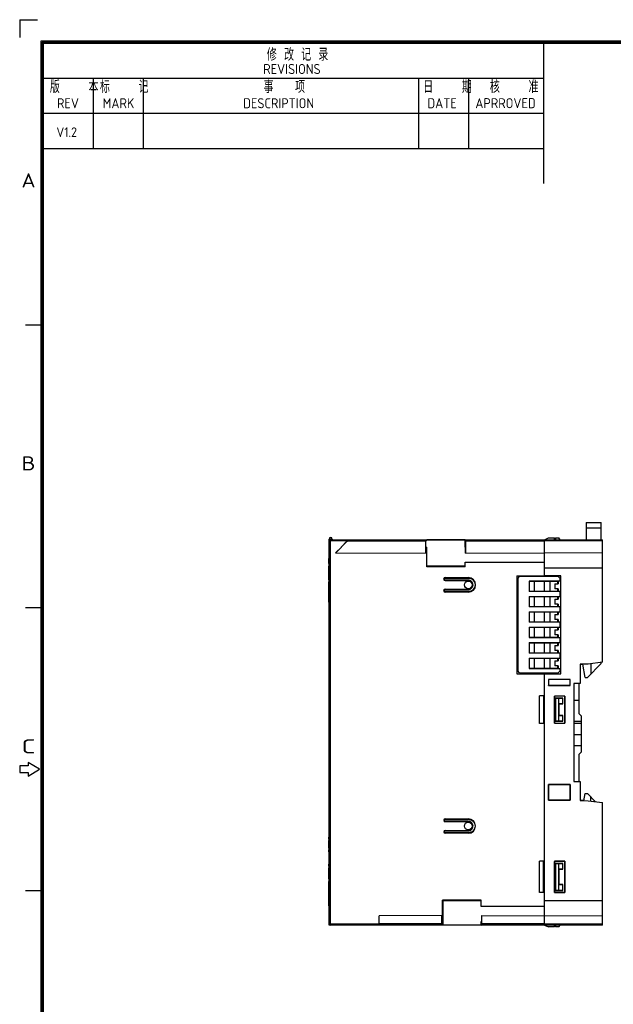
# Model space of a CAD drawing. Extents: x 0 to 555, y 0 to 389.
# Tile 6 of 17: x 0 to 154, y 134 to 389. Entities that reach past the tile are written whole.
import ezdxf
from ezdxf.enums import TextEntityAlignment as Align

# ---------------------------------------------------------------- set-up
doc = ezdxf.new("R2010")
doc.units = 0
doc.header["$LTSCALE"] = 23.1
doc.header["$MEASUREMENT"] = 0
doc.layers.get('0').update_dxf_attribs({"linetype": 'CONTINUOUS'})
for name, color, linetype in [('02___PRT_ALL_AXES', 7, 'CONTINUOUS'), ('1_12_2', 7, 'CONTINUOUS'), ('1_13_1_1_1', 7, 'CONTINUOUS'), ('1_14_2', 7, 'CONTINUOUS'), ('1_15_1_1_1', 7, 'CONTINUOUS'), ('1_16_1_2', 7, 'CONTINUOUS'), ('1_41_1_1_1', 7, 'CONTINUOUS'), ('1_42_1_2', 7, 'CONTINUOUS'), ('1_43_1_1', 7, 'CONTINUOUS'), ('1_44_1_2', 7, 'CONTINUOUS')]:
    doc.layers.add(name, color=color, linetype=linetype)
doc.styles.get("Standard").update_dxf_attribs({"font": 'isocp3.shx', "bigfont": 'gbcbig.shx'})

# ---------------------------------------------------------------- blocks, each defined once
blk = doc.blocks.new('A3')
for p, q in [((226.88, 299.35), (226.88, 295.81)), ((226.88, 299.35), (230.41, 299.35)), ((231.12, 4.24), (231.12, 295.1)), ((231.12, 295.1), (649.67, 295.1)), ((231.35, 4.47), (231.35, 294.88)), ((231.35, 294.88), (649.45, 294.88)), ((231.57, 4.69), (231.57, 294.65)), ((231.57, 294.65), (649.22, 294.65)), ((331.57, 266.65), (331.57, 294.65)), ((231.57, 287.65), (331.57, 287.65)), ((241.57, 273.65), (241.57, 287.65)), ((251.57, 273.65), (251.57, 287.65)), ((306.57, 273.65), (306.57, 287.65)), ((316.57, 273.65), (316.57, 287.65)), ((231.57, 280.65), (331.57, 280.65)), ((231.57, 273.65), (331.57, 273.65)), ((231.35, 238.38), (227.96, 238.38)), ((231.35, 181.88), (227.96, 181.88)), ((226.83, 150.35), (226.83, 149)), ((228.52, 150.35), (226.83, 150.35)), ((228.52, 151.03), (228.52, 150.35)), ((230.78, 149.67), (228.52, 151.03)), ((228.52, 148.32), (230.78, 149.67)), ((226.83, 149), (228.52, 149)), ((228.52, 149), (228.52, 148.32)), ((231.35, 125.38), (227.96, 125.38))]:
    blk.add_line(p, q)
for s, height, p in [('修 改 记 录', 2.5, (276.22, 291.14)), ('REVISIONS', 2, (275.49, 288.5)), ('版    本', 2.5, (232.86, 284.71)), ('标    记', 2.5, (242.86, 284.71)), ('事   项', 2.5, (275.57, 284.71)), ('日    期', 2.5, (307.47, 284.71)), ('核    准', 2.5, (320.79, 284.72)), ('REV', 2, (234.28, 281.67)), ('MARK', 2, (243.4, 281.67)), ('DESCRIPTION', 2, (271.49, 281.67)), ('DATE', 2, (308.3, 281.67)), ('APRROVED', 2, (317.88, 281.68))]:
    blk.add_text(s, height=height).set_placement(p)
for s, width, p, p2 in [('A', 1.333333, (227.18, 265.84), (230, 265.84)), ('B', 1.538462, (227.18, 209.34), (230, 209.34)), ('C', 1.818182, (227.18, 152.84), (230, 152.84))]:
    blk.add_text(s, height=2.82, dxfattribs=dict(width=width)).set_placement(p, p2, align=Align.FIT)
for tag, p in [('XXXE', (541.66, 30.61)), ('XXXC', (574.68, 30.61)), ('XXXA', (625.44, 30.61)), ('XXXG', (499.17, 23.61)), ('XXXF', (541.66, 23.61)), ('XXXD', (574.68, 23.61)), ('XXXB', (625.44, 23.61)), ('XXXK', (515.42, 22.59)), ('XXXM', (502.54, 6.73))]:
    blk.add_attdef(tag, text='', height=2.5).set_placement(p, align=Align.CENTER)
blk.add_attdef('XXXJ', text='', height=2.5).set_placement((504.73, 17.63), align=Align.MIDDLE_RIGHT)

msp = doc.modelspace()

# ---------------------------------------------------------------- linework, layer by layer
at = {"color": 7, "linetype": 'Continuous'}
for p, q in [((80.311, 154.144), (80.311, 254.344)), ((81.111, 254.344), (80.311, 254.344)), ((80.311, 254.144), (151.311, 254.144)), ((85.011, 253.844), (80.311, 253.844)), ((80.611, 254.144), (80.611, 154.144)), ((81.111, 254.344), (81.111, 254.144)), ((82.051, 250.776), (85.042, 253.767)), ((85.011, 253.844), (83.438, 252.271)), ((105.486, 253.774), (85.042, 253.767)), ((85.296, 254.144), (85.296, 254.143)), ((85.327, 254.067), (85.296, 254.143)), ((105.512, 254.074), (85.327, 254.067)), ((105.486, 250.694), (105.486, 253.774)), ((105.512, 254.074), (105.669, 254.137)), ((115.652, 254.137), (105.669, 254.137)), ((115.652, 252.194), (115.652, 254.137)), ((115.819, 254.07), (115.652, 254.137)), ((115.819, 254.07), (136.311, 254.07)), ((115.844, 250.694), (115.844, 253.77)), ((136.311, 253.77), (115.844, 253.77)), ((136.311, 254.144), (137.311, 254.644)), ((136.311, 244.794), (136.311, 254.144)), ((151.311, 253.844), (136.311, 253.844)), ((137.311, 254.644), (138.842, 254.644)), ((138.868, 254.144), (138.842, 254.644)), ((139.113, 254.644), (139.096, 254.144)), ((139.113, 254.644), (139.961, 254.644)), ((140.327, 254.144), (139.961, 254.644)), ((151.311, 222.344), (151.311, 254.144)), ((83.496, 252.271), (82.001, 250.776)), ((82.001, 250.776), (105.564, 250.694)), ((83.438, 252.271), (83.496, 252.271)), ((105.564, 252.194), (105.564, 250.694)), ((105.564, 252.194), (105.661, 252.194)), ((105.661, 247.155), (105.661, 252.194)), ((115.652, 252.193), (115.757, 252.194)), ((115.757, 250.694), (115.757, 252.194)), ((115.757, 250.694), (136.311, 250.802)), ((151.311, 250.694), (136.311, 250.772)), ((80.281, 248.008), (80.281, 249.301)), ((80.311, 249.301), (80.281, 249.301)), ((80.311, 249.295), (80.281, 249.295)), ((80.311, 249.283), (80.281, 249.283)), ((80.311, 249.245), (80.281, 249.245)), ((80.311, 249.163), (80.281, 249.163)), ((80.311, 249.105), (80.281, 249.105)), ((80.311, 249.004), (80.281, 249.004)), ((80.311, 248.915), (80.281, 248.915)), ((80.311, 248.836), (80.281, 248.836)), ((80.311, 248.767), (80.281, 248.767)), ((80.311, 248.711), (80.281, 248.711)), ((80.311, 248.691), (80.281, 248.691)), ((80.311, 248.617), (80.281, 248.617)), ((80.311, 248.491), (80.281, 248.491)), ((80.311, 248.381), (80.281, 248.381)), ((80.311, 248.289), (80.281, 248.289)), ((80.311, 248.213), (80.281, 248.213)), ((80.311, 248.158), (80.281, 248.158)), ((80.311, 248.078), (80.281, 248.078)), ((80.311, 248.067), (80.281, 248.067)), ((80.311, 248.04), (80.281, 248.04)), ((80.311, 248.008), (80.281, 248.008)), ((80.281, 247.994), (80.281, 248.003)), ((80.311, 247.994), (80.281, 247.994)), ((115.652, 248.299), (115.661, 248.308)), ((115.661, 247.155), (115.661, 248.308)), ((115.661, 248.308), (136.311, 248.308)), ((80.311, 247.304), (80.281, 247.304)), ((80.281, 245.988), (80.281, 247.298)), ((80.311, 247.298), (80.281, 247.298)), ((80.311, 247.272), (80.281, 247.272)), ((80.311, 247.233), (80.281, 247.233)), ((80.311, 247.21), (80.281, 247.21)), ((80.311, 247.137), (80.281, 247.137)), ((80.311, 247.043), (80.281, 247.043)), ((80.311, 246.945), (80.281, 246.945)), ((80.311, 246.842), (80.281, 246.842)), ((80.311, 246.736), (80.281, 246.736)), ((80.311, 246.622), (80.281, 246.622)), ((80.311, 246.505), (80.281, 246.505)), ((80.311, 246.383), (80.281, 246.383)), ((80.311, 246.256), (80.281, 246.256)), ((80.311, 246.123), (80.281, 246.123)), ((80.311, 246.034), (80.281, 246.034)), ((80.311, 245.988), (80.281, 245.988)), ((80.281, 245.317), (80.281, 245.984)), ((80.311, 245.919), (80.281, 245.919)), ((80.311, 245.844), (80.281, 245.844)), ((105.669, 247.328), (105.661, 247.155)), ((115.661, 247.155), (105.661, 247.155)), ((115.652, 247.328), (105.669, 247.328)), ((115.661, 247.155), (115.652, 247.328)), ((136.311, 246.899), (151.311, 246.899)), ((80.311, 245.313), (80.281, 245.313)), ((80.281, 243.748), (80.281, 245.3)), ((80.311, 245.3), (80.281, 245.3)), ((80.311, 245.234), (80.281, 245.234)), ((80.311, 245.142), (80.281, 245.142)), ((80.311, 245.035), (80.281, 245.035)), ((80.311, 244.914), (80.281, 244.914)), ((80.311, 244.783), (80.281, 244.783)), ((80.311, 244.557), (80.281, 244.557)), ((80.311, 244.218), (80.281, 244.218)), ((80.311, 244.108), (80.281, 244.108)), ((80.311, 244.081), (80.281, 244.081)), ((80.311, 244.067), (80.281, 244.067)), ((80.311, 244.036), (80.281, 244.036)), ((80.311, 244.004), (80.281, 244.004)), ((80.311, 243.808), (80.281, 243.808)), ((80.281, 243.757), (80.311, 243.757)), ((80.311, 243.748), (80.281, 243.748)), ((80.281, 237.973), (80.281, 243.265)), ((80.311, 243.265), (80.281, 243.265)), ((80.311, 243.262), (80.281, 243.262)), ((80.311, 243.238), (80.281, 243.238)), ((80.311, 243.191), (80.281, 243.191)), ((80.311, 243.162), (80.281, 243.162)), ((80.311, 243.069), (80.281, 243.069)), ((80.311, 243.004), (80.281, 243.004)), ((80.311, 242.896), (80.281, 242.896)), ((110.461, 244.351), (110.461, 244.2)), ((110.461, 244.351), (116.461, 244.351)), ((110.461, 243.687), (110.461, 243.536)), ((116.461, 243.536), (110.461, 243.536)), ((110.464, 244.201), (116.466, 244.201)), ((116.456, 243.686), (110.464, 243.686)), ((116.461, 243.536), (116.459, 243.686)), ((116.462, 244.201), (116.461, 244.351)), ((129.111, 244.794), (140.511, 244.794)), ((129.111, 244.794), (129.111, 219.394)), ((140.546, 244.829), (136.311, 244.829)), ((140.511, 244.794), (140.546, 244.829)), ((140.511, 219.394), (140.511, 244.794)), ((140.546, 219.359), (140.546, 244.829)), ((80.311, 242.79), (80.281, 242.79)), ((80.311, 242.688), (80.281, 242.688)), ((80.311, 242.613), (80.281, 242.613)), ((80.311, 242.533), (80.281, 242.533)), ((80.311, 242.446), (80.281, 242.446)), ((80.311, 242.356), (80.281, 242.356)), ((80.311, 242.35), (80.281, 242.35)), ((80.311, 242.274), (80.281, 242.274)), ((80.311, 242.203), (80.281, 242.203)), ((80.311, 242.185), (80.281, 242.185)), ((80.311, 242.127), (80.281, 242.127)), ((80.311, 242.074), (80.281, 242.074)), ((80.311, 242.007), (80.281, 242.007)), ((80.311, 241.949), (80.281, 241.949)), ((80.311, 241.286), (80.281, 241.286)), ((80.311, 241.279), (80.281, 241.279)), ((80.311, 241.275), (80.281, 241.275)), ((80.311, 241.258), (80.281, 241.258)), ((80.311, 241.203), (80.281, 241.203)), ((80.311, 241.129), (80.281, 241.129)), ((80.311, 241.034), (80.281, 241.034)), ((80.311, 240.977), (80.281, 240.977)), ((80.311, 240.878), (80.281, 240.878)), ((80.311, 240.797), (80.281, 240.797)), ((80.311, 240.741), (80.281, 240.741)), ((80.311, 240.706), (80.281, 240.706)), ((80.311, 240.676), (80.281, 240.676)), ((80.311, 240.661), (80.281, 240.661)), ((80.311, 240.586), (80.281, 240.586)), ((80.311, 240.518), (80.281, 240.518)), ((80.311, 240.418), (80.281, 240.418)), ((80.311, 240.323), (80.281, 240.323)), ((110.461, 241.351), (110.461, 241.2)), ((110.461, 241.351), (116.461, 241.351)), ((110.461, 240.687), (110.461, 240.536)), ((116.461, 240.536), (110.461, 240.536)), ((110.464, 241.201), (116.456, 241.201)), ((116.466, 240.686), (110.464, 240.686)), ((116.459, 241.201), (116.461, 241.351)), ((116.461, 240.536), (116.462, 240.686)), ((80.311, 240.238), (80.281, 240.238)), ((80.311, 240.159), (80.281, 240.159)), ((80.311, 240.089), (80.281, 240.089)), ((80.311, 240.027), (80.281, 240.027)), ((80.311, 239.975), (80.281, 239.975)), ((80.311, 239.951), (80.281, 239.951)), ((80.311, 239.948), (80.281, 239.948)), ((80.311, 239.921), (80.281, 239.921)), ((80.311, 239.867), (80.281, 239.867)), ((80.311, 239.616), (80.281, 239.616)), ((80.311, 239.58), (80.281, 239.58)), ((80.311, 239.401), (80.281, 239.401)), ((80.311, 239.347), (80.281, 239.347)), ((80.311, 239.288), (80.281, 239.288)), ((80.311, 239.285), (80.281, 239.285)), ((80.311, 239.261), (80.281, 239.261)), ((80.311, 239.214), (80.281, 239.214)), ((80.311, 239.185), (80.281, 239.185)), ((80.311, 239.092), (80.281, 239.092)), ((80.311, 239.027), (80.281, 239.027)), ((80.311, 238.918), (80.281, 238.918)), ((80.311, 238.813), (80.281, 238.813)), ((80.311, 238.711), (80.281, 238.711)), ((80.311, 238.635), (80.281, 238.635)), ((80.311, 238.556), (80.281, 238.556)), ((80.311, 238.469), (80.281, 238.469)), ((80.311, 238.38), (80.281, 238.38)), ((80.311, 238.374), (80.281, 238.374)), ((80.311, 238.298), (80.281, 238.298)), ((80.311, 238.226), (80.281, 238.226)), ((80.311, 238.208), (80.281, 238.208)), ((80.311, 238.15), (80.281, 238.15)), ((80.311, 238.097), (80.281, 238.097)), ((80.311, 238.03), (80.281, 238.03)), ((80.311, 237.973), (80.281, 237.973)), ((147.603, 221.88), (145.511, 221.844)), ((145.511, 221.844), (146.274, 221.844)), ((145.511, 221.844), (145.511, 216.885)), ((151.311, 222.344), (147.603, 221.88)), ((129.111, 219.394), (140.511, 219.394)), ((136.311, 154.144), (136.311, 219.394)), ((136.311, 219.359), (140.546, 219.359)), ((142.942, 217.925), (137.279, 217.925)), ((137.279, 217.925), (137.311, 217.894)), ((137.279, 217.925), (137.279, 216.362)), ((142.911, 217.894), (137.311, 217.894)), ((137.311, 217.894), (137.311, 216.394)), ((140.511, 219.394), (140.546, 219.359)), ((142.911, 217.894), (142.942, 217.925)), ((142.911, 216.394), (142.911, 217.894)), ((142.942, 216.362), (142.942, 217.925)), ((137.279, 216.362), (137.311, 216.394)), ((137.279, 216.362), (142.942, 216.362)), ((137.311, 216.394), (142.911, 216.394)), ((142.942, 216.362), (142.911, 216.394)), ((145.511, 216.885), (143.911, 216.844)), ((143.911, 216.844), (143.911, 191.444)), ((136.311, 213.613), (135.011, 213.613)), ((136.07, 213.556), (135.011, 213.613)), ((135.011, 206.474), (135.011, 213.613)), ((136.07, 206.531), (136.07, 213.556)), ((141.544, 213.577), (138.878, 213.577)), ((138.878, 213.577), (138.878, 206.51)), ((138.878, 213.576), (138.911, 213.544)), ((141.511, 213.544), (138.911, 213.544)), ((138.911, 206.544), (138.911, 213.544)), ((141.061, 213.044), (139.061, 213.044)), ((139.061, 213.044), (139.061, 207.044)), ((139.061, 213.044), (139.092, 212.965)), ((139.961, 212.965), (139.092, 212.965)), ((139.092, 212.965), (139.092, 207.122)), ((139.961, 212.965), (141.061, 213.044)), ((139.961, 207.122), (139.961, 212.965)), ((141.061, 211.544), (141.061, 213.044)), ((141.544, 213.577), (141.511, 213.544)), ((141.511, 213.544), (141.511, 206.544)), ((141.544, 206.51), (141.544, 213.577)), ((141.061, 211.544), (139.984, 211.621)), ((140.061, 211.544), (139.984, 211.621)), ((139.984, 211.621), (139.984, 208.466)), ((140.061, 211.544), (141.061, 211.544)), ((140.061, 208.544), (140.061, 211.544)), ((139.061, 207.044), (139.092, 207.122)), ((139.061, 207.044), (141.061, 207.044)), ((139.092, 207.122), (139.961, 207.122)), ((141.061, 207.044), (139.961, 207.122)), ((139.984, 208.466), (141.061, 208.544)), ((140.061, 208.544), (139.984, 208.466)), ((141.061, 208.544), (140.061, 208.544)), ((141.061, 207.044), (141.061, 208.544)), ((136.07, 206.531), (135.011, 206.474)), ((136.311, 206.474), (135.011, 206.474)), ((138.878, 206.511), (138.911, 206.544)), ((138.878, 206.51), (141.544, 206.51)), ((138.911, 206.544), (141.511, 206.544)), ((141.511, 206.544), (141.544, 206.51)), ((142.942, 190.625), (137.279, 190.625)), ((137.279, 190.625), (137.311, 190.594)), ((137.279, 190.625), (137.279, 186.562)), ((137.311, 190.594), (142.911, 190.594)), ((137.311, 186.594), (137.311, 190.594)), ((142.911, 190.594), (142.942, 190.625)), ((142.911, 190.594), (142.911, 186.594)), ((142.942, 186.562), (142.942, 190.625)), ((143.911, 191.444), (145.511, 191.402)), ((145.511, 191.402), (145.511, 186.444)), ((137.279, 186.562), (137.311, 186.594)), ((142.911, 186.594), (137.311, 186.594)), ((142.942, 186.562), (142.911, 186.594)), ((137.279, 186.562), (142.942, 186.562)), ((146.484, 186.444), (145.511, 186.444)), ((145.511, 186.444), (147.603, 186.407)), ((147.603, 186.407), (151.311, 185.944)), ((151.311, 154.144), (151.311, 185.944)), ((110.461, 181.72), (116.461, 181.72)), ((110.461, 181.72), (110.462, 181.602)), ((110.465, 181.603), (116.467, 181.603)), ((116.463, 181.603), (116.461, 181.72)), ((110.462, 181.085), (110.461, 180.967)), ((116.461, 180.967), (110.461, 180.967)), ((116.455, 181.084), (110.465, 181.084)), ((116.461, 180.967), (116.459, 181.084)), ((110.461, 178.72), (116.461, 178.72)), ((110.461, 178.72), (110.462, 178.602)), ((110.462, 178.085), (110.461, 177.967)), ((116.461, 177.967), (110.461, 177.967)), ((110.465, 178.603), (116.455, 178.603)), ((116.467, 178.084), (110.465, 178.084)), ((116.459, 178.603), (116.461, 178.72)), ((116.461, 177.967), (116.463, 178.084)), ((136.311, 170.731), (135.011, 170.731)), ((136.041, 170.662), (135.011, 170.731)), ((135.011, 162.556), (135.011, 170.731)), ((136.041, 162.625), (136.041, 170.662)), ((141.555, 170.687), (138.868, 170.687)), ((138.868, 170.687), (138.911, 170.644)), ((138.868, 170.687), (138.868, 162.6)), ((141.511, 170.644), (138.911, 170.644)), ((138.911, 162.644), (138.911, 170.644)), ((141.061, 170.144), (139.061, 170.144)), ((139.061, 170.144), (139.099, 170.047)), ((139.061, 170.144), (139.061, 163.144)), ((139.961, 170.047), (139.099, 170.047)), ((139.099, 170.047), (139.099, 163.24)), ((139.961, 170.047), (141.061, 170.144)), ((139.962, 168.74), (139.961, 170.047)), ((141.061, 168.644), (139.962, 168.74)), ((140.061, 168.644), (139.963, 168.74)), ((139.964, 164.547), (139.964, 168.74)), ((141.061, 168.644), (141.061, 170.144)), ((141.555, 170.688), (141.511, 170.644)), ((141.511, 170.644), (141.511, 162.644)), ((141.555, 162.6), (141.555, 170.687)), ((140.061, 168.644), (141.061, 168.644)), ((140.061, 164.644), (140.061, 168.644)), ((139.961, 163.24), (139.962, 164.547)), ((139.962, 164.547), (141.061, 164.644)), ((140.061, 164.644), (139.964, 164.547)), ((141.061, 164.644), (140.061, 164.644)), ((141.061, 163.144), (141.061, 164.644)), ((136.041, 162.625), (135.011, 162.556)), ((136.311, 162.556), (135.011, 162.556)), ((138.868, 162.601), (138.911, 162.644)), ((138.868, 162.6), (141.555, 162.6)), ((138.911, 162.644), (141.511, 162.644)), ((139.061, 163.144), (139.099, 163.24)), ((139.061, 163.144), (141.061, 163.144)), ((139.099, 163.24), (139.961, 163.24)), ((141.061, 163.144), (139.961, 163.24)), ((141.511, 162.644), (141.555, 162.599)), ((119.811, 160.562), (109.811, 160.562)), ((109.811, 160.562), (109.819, 160.389)), ((109.811, 155.094), (109.811, 160.562)), ((119.802, 160.389), (109.819, 160.389)), ((109.819, 160.389), (109.819, 154.151)), ((119.802, 160.389), (119.811, 160.562)), ((119.802, 158.988), (119.802, 160.389)), ((119.802, 158.988), (119.811, 158.979)), ((119.811, 158.979), (119.811, 160.562)), ((136.311, 158.979), (119.811, 158.979)), ((151.311, 160.388), (136.311, 160.388)), ((109.714, 156.594), (93.311, 156.508)), ((93.311, 154.144), (93.311, 156.508)), ((109.639, 154.512), (109.639, 156.593)), ((109.714, 156.593), (109.714, 155.094)), ((119.907, 156.593), (136.311, 156.507)), ((119.907, 156.593), (119.907, 155.093)), ((119.994, 154.517), (119.994, 156.593)), ((136.311, 156.515), (151.311, 156.594)), ((80.311, 154.444), (93.311, 154.444)), ((151.311, 154.144), (80.311, 154.144)), ((93.311, 154.517), (109.639, 154.512)), ((93.311, 154.217), (109.665, 154.212)), ((109.819, 154.151), (109.665, 154.212)), ((109.811, 155.094), (109.714, 155.094)), ((119.802, 154.151), (109.819, 154.151)), ((119.907, 155.093), (119.802, 155.094)), ((119.802, 154.151), (119.802, 155.093)), ((119.802, 154.151), (119.969, 154.217)), ((136.311, 154.217), (119.969, 154.217)), ((119.994, 154.517), (136.311, 154.517)), ((136.311, 154.444), (151.311, 154.444)), ((136.311, 154.144), (137.311, 153.644)), ((138.842, 153.644), (137.311, 153.644)), ((138.842, 153.644), (138.868, 154.144)), ((139.096, 154.144), (139.113, 153.644)), ((139.961, 153.644), (139.113, 153.644)), ((139.961, 153.644), (140.327, 154.144))]:
    msp.add_line(p, q, dxfattribs=at)
for centre in [(116.461, 242.444), (116.461, 179.844)]:
    msp.add_circle(centre, 1, dxfattribs=at)
for centre, radius, start, end in [((80.711, 254.344), 0.4, 0, 180), ((80.611, 253.844), 0.3, 90, 180), ((110.461, 243.944), 0.407, 90, 270), ((116.461, 242.444), 1.907, 270, 90), ((116.461, 242.444), 1.093, 270, 90), ((110.461, 240.944), 0.407, 90, 270), ((136.521, 222.011), 8.467, 266.94682, 268.57943), ((136.508, 198.311), 8.231, 91.9452, 93.05291), ((136.556, 197.04), 9.503, 91.48129, 91.97641), ((110.461, 181.344), 0.376, 90, 270), ((116.461, 179.844), 1.876, 270, 90), ((116.461, 179.844), 1.124, 270, 90), ((110.461, 178.344), 0.376, 90, 270), ((80.611, 154.444), 0.3, 180, 270)]:
    msp.add_arc(centre, radius, start, end, dxfattribs=at)
for centre, ratio, start_param, end_param in [((115.818, 253.77), 0.0874887, -1.5707963, -0.0349066), ((109.666, 154.512), 0.0875588, 1.5707668, 3.1066578), ((119.968, 154.517), 0.0874887, -3.1066861, -1.5707963)]:
    msp.add_ellipse(centre, major_axis=(0, 0.3), ratio=ratio, start_param=start_param, end_param=end_param, dxfattribs=at)
for points, knots in [([(85.296, 254.143), (85.296, 254.138), (85.282, 254.127), (85.265, 254.103), (85.232, 254.071), (85.18, 254.015), (85.105, 253.938), (85.043, 253.876), (85.011, 253.844)], [0, 0, 0, 0, 0.0327429, 0.1122713, 0.2255855, 0.361302, 0.6699475, 1, 1, 1, 1]), ([(85.042, 253.767), (85.074, 253.8), (85.122, 253.848), (85.184, 253.912), (85.227, 253.956), (85.264, 253.996), (85.298, 254.029), (85.312, 254.052), (85.329, 254.063), (85.327, 254.067)], [0, 0, 0, 0, 0.3326368, 0.4923072, 0.6428601, 0.7787164, 0.8915235, 0.9694374, 1, 1, 1, 1]), ([(105.512, 254.074), (105.509, 254.072), (105.505, 254.062), (105.498, 254.033), (105.492, 253.972), (105.487, 253.881), (105.486, 253.811), (105.486, 253.774)], [0, 0, 0, 0, 0.0297451, 0.0917677, 0.3100045, 0.6278654, 1, 1, 1, 1]), ([(110.464, 244.201), (110.398, 244.201), (110.26, 244.147), (110.204, 244.009), (110.204, 243.944)], [0, 0, 0, 0, 0.5002009, 1, 1, 1, 1]), ([(110.204, 243.944), (110.204, 243.878), (110.26, 243.74), (110.398, 243.686), (110.464, 243.686)], [0, 0, 0, 0, 0.4998311, 1, 1, 1, 1]), ([(117.702, 242.444), (117.702, 242.605), (117.637, 242.933), (117.36, 243.346), (116.945, 243.622), (116.618, 243.686), (116.456, 243.686)], [0, 0, 0, 0, 0.250032, 0.4999925, 0.7499464, 1, 1, 1, 1]), ([(116.466, 244.201), (116.694, 244.201), (117.156, 244.108), (117.738, 243.717), (118.128, 243.133), (118.219, 242.672), (118.219, 242.444)], [0, 0, 0, 0, 0.2500041, 0.4999904, 0.749974, 1, 1, 1, 1]), ([(110.464, 241.201), (110.398, 241.201), (110.26, 241.147), (110.204, 241.009), (110.204, 240.944)], [0, 0, 0, 0, 0.5002009, 1, 1, 1, 1]), ([(110.204, 240.944), (110.204, 240.878), (110.26, 240.74), (110.398, 240.686), (110.464, 240.686)], [0, 0, 0, 0, 0.4998311, 1, 1, 1, 1]), ([(116.456, 241.201), (116.618, 241.201), (116.945, 241.265), (117.36, 241.541), (117.637, 241.954), (117.702, 242.282), (117.702, 242.444)], [0, 0, 0, 0, 0.2500538, 0.5000078, 0.7499683, 1, 1, 1, 1]), ([(118.219, 242.444), (118.219, 242.215), (118.128, 241.754), (117.738, 241.17), (117.156, 240.779), (116.694, 240.686), (116.466, 240.686)], [0, 0, 0, 0, 0.250026, 0.5000095, 0.7499959, 1, 1, 1, 1]), ([(110.465, 181.603), (110.398, 181.603), (110.259, 181.549), (110.202, 181.41), (110.202, 181.344)], [0, 0, 0, 0, 0.5002384, 1, 1, 1, 1]), ([(116.467, 181.603), (116.696, 181.602), (117.157, 181.51), (117.74, 181.118), (118.13, 180.534), (118.221, 180.072), (118.221, 179.844)], [0, 0, 0, 0, 0.2500007, 0.4999886, 0.7499731, 1, 1, 1, 1]), ([(110.202, 181.344), (110.202, 181.277), (110.259, 181.138), (110.398, 181.084), (110.465, 181.084)], [0, 0, 0, 0, 0.4997952, 1, 1, 1, 1]), ([(117.7, 179.844), (117.7, 180.005), (117.635, 180.332), (117.358, 180.745), (116.944, 181.021), (116.617, 181.085), (116.455, 181.084)], [0, 0, 0, 0, 0.250031, 0.4999909, 0.7499428, 1, 1, 1, 1]), ([(116.455, 178.603), (116.617, 178.602), (116.944, 178.666), (117.358, 178.942), (117.635, 179.355), (117.7, 179.682), (117.7, 179.844)], [0, 0, 0, 0, 0.2500574, 0.5000094, 0.7499693, 1, 1, 1, 1]), ([(118.221, 179.844), (118.221, 179.615), (118.13, 179.153), (117.74, 178.569), (117.157, 178.177), (116.696, 178.085), (116.467, 178.084)], [0, 0, 0, 0, 0.2500268, 0.5000113, 0.7499992, 1, 1, 1, 1]), ([(110.465, 178.603), (110.398, 178.603), (110.259, 178.549), (110.202, 178.41), (110.202, 178.344)], [0, 0, 0, 0, 0.5002384, 1, 1, 1, 1]), ([(110.202, 178.344), (110.202, 178.277), (110.259, 178.138), (110.398, 178.084), (110.465, 178.084)], [0, 0, 0, 0, 0.4997952, 1, 1, 1, 1]), ([(136.041, 170.662), (136.062, 170.66), (136.152, 170.655), (136.242, 170.651), (136.31, 170.649)], [0, 0, 0, 0, 0.2335343, 1, 1, 1, 1]), ([(136.217, 162.635), (136.202, 162.634), (136.143, 162.632), (136.084, 162.628), (136.041, 162.625)], [0, 0, 0, 0, 0.2606839, 1, 1, 1, 1])]:
    msp.add_open_spline(points, degree=3, knots=knots, dxfattribs=at)
msp.add_open_spline([(136.31, 162.639), (136.279, 162.638), (136.248, 162.636), (136.217, 162.635)], degree=3, dxfattribs=at)
at = {"layer": '02___PRT_ALL_AXES', "color": 7, "linetype": 'Continuous'}
for p, q in [((80.311, 176.944), (80.281, 176.944)), ((80.281, 176.444), (80.281, 176.944)), ((80.311, 176.644), (80.281, 176.644)), ((80.311, 176.444), (80.281, 176.444)), ((80.311, 176.124), (80.281, 176.124)), ((80.281, 174.077), (80.281, 176.124)), ((80.311, 176.106), (80.281, 176.106)), ((80.311, 176.088), (80.281, 176.088)), ((80.311, 176.052), (80.281, 176.052)), ((80.311, 175.999), (80.281, 175.999)), ((80.311, 175.837), (80.281, 175.837)), ((80.311, 175.083), (80.281, 175.083)), ((80.311, 174.813), (80.281, 174.813)), ((80.311, 174.562), (80.281, 174.562)), ((80.311, 174.293), (80.281, 174.293)), ((80.311, 174.203), (80.281, 174.203)), ((80.311, 174.077), (80.281, 174.077)), ((80.311, 173.644), (80.281, 173.644)), ((80.281, 173.144), (80.281, 173.644)), ((80.311, 173.444), (80.281, 173.444)), ((80.311, 173.144), (80.281, 173.144)), ((80.311, 169.944), (80.281, 169.944)), ((80.281, 169.444), (80.281, 169.944)), ((80.311, 169.644), (80.281, 169.644)), ((80.311, 169.444), (80.281, 169.444)), ((80.311, 168.996), (80.281, 168.996)), ((80.281, 166.144), (80.281, 168.996)), ((80.311, 168.978), (80.281, 168.978)), ((80.311, 168.96), (80.281, 168.96)), ((80.311, 168.906), (80.281, 168.906)), ((80.311, 168.834), (80.281, 168.834)), ((80.311, 168.655), (80.281, 168.655)), ((80.311, 168.367), (80.281, 168.367)), ((80.311, 168.08), (80.281, 168.08)), ((80.311, 167.775), (80.281, 167.775)), ((80.311, 167.488), (80.281, 167.488)), ((80.311, 167.182), (80.281, 167.182)), ((80.311, 166.877), (80.281, 166.877)), ((80.311, 166.769), (80.281, 166.769)), ((80.311, 166.626), (80.281, 166.626)), ((80.311, 166.444), (80.281, 166.444)), ((80.311, 166.144), (80.281, 166.144)), ((80.311, 165.458), (80.281, 165.458)), ((80.281, 164.646), (80.281, 165.458)), ((80.311, 165.275), (80.281, 165.275)), ((80.311, 165.183), (80.281, 165.183)), ((80.311, 164.646), (80.281, 164.646)), ((80.311, 164.629), (80.281, 164.629)), ((80.281, 163.023), (80.281, 164.629)), ((80.311, 164.626), (80.281, 164.626)), ((80.311, 164.616), (80.281, 164.616)), ((80.311, 164.508), (80.281, 164.508)), ((80.311, 164.481), (80.281, 164.481)), ((80.311, 164.045), (80.281, 164.045)), ((80.311, 163.669), (80.281, 163.669)), ((80.311, 163.023), (80.281, 163.023)), ((80.311, 163.008), (80.281, 163.008)), ((80.281, 162.994), (80.281, 163.008)), ((80.281, 162.993), (80.311, 162.993)), ((80.311, 162.944), (80.281, 162.944)), ((80.281, 162.444), (80.281, 162.944)), ((80.311, 162.644), (80.281, 162.644)), ((80.311, 162.444), (80.281, 162.444)), ((80.311, 162.322), (80.281, 162.322)), ((80.281, 159.762), (80.281, 162.322)), ((80.311, 159.762), (80.281, 159.762)), ((80.311, 159.644), (80.281, 159.644)), ((80.281, 159.144), (80.281, 159.644)), ((80.311, 159.444), (80.281, 159.444)), ((80.311, 159.144), (80.281, 159.144))]:
    msp.add_line(p, q, dxfattribs=at)
at = {"layer": '1_12_2', "color": 7, "linetype": 'Continuous'}
for p, q in [((139.787, 231.344), (132.311, 231.344)), ((133.552, 231.344), (133.552, 228.844)), ((134.311, 231.444), (134.311, 231.344)), ((134.326, 231.444), (134.326, 231.344)), ((136.258, 228.844), (136.258, 231.344)), ((137.616, 231.344), (137.616, 228.844)), ((138.011, 231.344), (138.011, 231.444)), ((138.487, 231.444), (138.487, 231.344)), ((138.975, 230.744), (139.787, 230.744)), ((138.975, 230.744), (138.975, 229.444)), ((139.187, 231.444), (139.187, 231.344)), ((139.732, 230.744), (139.732, 231.344)), ((139.787, 231.344), (139.787, 230.744)), ((132.311, 228.844), (139.787, 228.844)), ((134.311, 228.844), (134.311, 228.744)), ((134.326, 228.844), (134.326, 228.744)), ((138.011, 228.744), (138.011, 228.844)), ((138.487, 228.844), (138.487, 228.744)), ((139.787, 229.444), (138.975, 229.444)), ((139.187, 228.844), (139.187, 228.744)), ((139.732, 228.844), (139.732, 229.444)), ((139.787, 229.444), (139.787, 228.844))]:
    msp.add_line(p, q, dxfattribs=at)
at = {"layer": '1_13_1_1_1', "color": 7, "linetype": 'Continuous'}
for p, q in [((139.787, 223.344), (132.311, 223.344)), ((133.552, 223.344), (133.552, 220.844)), ((134.311, 223.444), (134.311, 223.344)), ((134.326, 223.444), (134.326, 223.344)), ((136.258, 220.844), (136.258, 223.344)), ((137.616, 223.344), (137.616, 220.844)), ((138.011, 223.344), (138.011, 223.444)), ((138.487, 223.444), (138.487, 223.344)), ((138.975, 222.744), (139.787, 222.744)), ((138.975, 222.744), (138.975, 221.444)), ((139.187, 223.444), (139.187, 223.344)), ((139.732, 222.744), (139.732, 223.344)), ((139.787, 223.344), (139.787, 222.744)), ((132.311, 220.844), (139.787, 220.844)), ((134.311, 220.844), (134.311, 220.744)), ((134.326, 220.844), (134.326, 220.744)), ((138.011, 220.744), (138.011, 220.844)), ((138.487, 220.844), (138.487, 220.744)), ((139.787, 221.444), (138.975, 221.444)), ((139.187, 220.844), (139.187, 220.744)), ((139.732, 220.844), (139.732, 221.444)), ((139.787, 221.444), (139.787, 220.844))]:
    msp.add_line(p, q, dxfattribs=at)
at = {"layer": '1_14_2', "color": 7, "linetype": 'Continuous'}
for p, q in [((139.787, 243.344), (132.311, 243.344)), ((133.552, 243.344), (133.552, 240.844)), ((134.311, 243.444), (134.311, 243.344)), ((134.326, 243.444), (134.326, 243.344)), ((136.258, 240.844), (136.258, 243.344)), ((137.616, 243.344), (137.616, 240.844)), ((138.011, 243.344), (138.011, 243.444)), ((138.487, 243.444), (138.487, 243.344)), ((139.187, 243.444), (139.187, 243.344)), ((139.732, 242.744), (139.732, 243.344)), ((139.787, 243.344), (139.787, 242.744)), ((132.311, 240.844), (139.787, 240.844)), ((134.311, 240.844), (134.311, 240.744)), ((134.326, 240.844), (134.326, 240.744)), ((138.011, 240.744), (138.011, 240.844)), ((138.487, 240.844), (138.487, 240.744)), ((138.975, 242.744), (139.787, 242.744)), ((138.975, 242.744), (138.975, 241.444)), ((139.787, 241.444), (138.975, 241.444)), ((139.187, 240.844), (139.187, 240.744)), ((139.732, 240.844), (139.732, 241.444)), ((139.787, 241.444), (139.787, 240.844))]:
    msp.add_line(p, q, dxfattribs=at)
at = {"layer": '1_15_1_1_1', "color": 7, "linetype": 'Continuous'}
for p, q in [((129.311, 244.094), (129.811, 244.594)), ((129.311, 244.094), (129.311, 220.094)), ((139.811, 244.594), (129.811, 244.594)), ((140.511, 243.444), (132.311, 243.444)), ((132.311, 243.444), (132.311, 240.744)), ((139.811, 244.594), (140.311, 244.094)), ((140.311, 243.444), (140.311, 244.094)), ((140.511, 240.744), (132.311, 240.744)), ((140.311, 239.444), (140.311, 240.744)), ((132.311, 239.444), (140.511, 239.444)), ((132.311, 239.444), (132.311, 236.744)), ((140.511, 236.744), (132.311, 236.744)), ((132.311, 235.444), (140.511, 235.444)), ((132.311, 235.444), (132.311, 232.744)), ((140.311, 235.444), (140.311, 236.744)), ((140.511, 232.744), (132.311, 232.744)), ((140.311, 231.444), (140.311, 232.744)), ((132.311, 231.444), (140.511, 231.444)), ((132.311, 231.444), (132.311, 228.744)), ((132.311, 228.744), (140.511, 228.744)), ((140.311, 227.444), (140.311, 228.744)), ((132.311, 227.444), (140.511, 227.444)), ((132.311, 227.444), (132.311, 224.744)), ((140.511, 224.744), (132.311, 224.744)), ((132.311, 223.444), (140.511, 223.444)), ((132.311, 223.444), (132.311, 220.744)), ((140.311, 223.444), (140.311, 224.744)), ((129.811, 219.594), (129.311, 220.094)), ((132.311, 220.744), (140.511, 220.744)), ((140.311, 220.094), (139.811, 219.594)), ((140.311, 220.094), (140.311, 220.744)), ((129.811, 219.594), (139.811, 219.594))]:
    msp.add_line(p, q, dxfattribs=at)
at = {"layer": '1_16_1_2', "color": 7, "linetype": 'Continuous'}
for p, q in [((147.111, 258.644), (151.011, 258.644)), ((147.111, 258.644), (147.111, 254.144)), ((151.011, 254.144), (151.011, 258.644)), ((151.011, 257.144), (147.111, 257.144)), ((146.811, 218.444), (146.272, 221.857)), ((151.011, 222.044), (147.411, 218.444)), ((148.311, 221.969), (148.311, 219.344)), ((151.011, 222.044), (151.011, 222.306)), ((146.811, 218.444), (147.411, 218.444)), ((145.311, 208.944), (145.311, 216.88)), ((145.311, 212.444), (143.911, 212.444)), ((143.911, 207.1), (145.911, 207.1)), ((145.311, 208.944), (145.911, 208.344)), ((145.911, 199.094), (145.911, 208.344)), ((145.911, 206.466), (143.911, 206.466)), ((143.911, 203.617), (145.911, 203.617)), ((145.911, 200.645), (143.911, 200.645)), ((145.911, 199.094), (145.311, 198.494)), ((145.311, 191.407), (145.311, 198.494)), ((146.481, 186.427), (146.811, 188.294)), ((146.811, 188.294), (147.411, 188.294)), ((147.411, 188.294), (149.539, 186.165)), ((148.311, 186.319), (148.311, 187.394))]:
    msp.add_line(p, q, dxfattribs=at)
at = {"layer": '1_41_1_1_1', "color": 7, "linetype": 'Continuous'}
for p, q in [((138.311, 243.444), (138.311, 243.344)), ((139.311, 240.844), (139.311, 240.744)), ((139.311, 239.444), (139.311, 239.344)), ((139.311, 236.844), (139.311, 236.744)), ((139.311, 235.444), (139.311, 235.344)), ((139.311, 232.844), (139.311, 232.744)), ((139.311, 231.444), (139.311, 231.344)), ((139.311, 228.844), (139.311, 228.744)), ((139.311, 227.444), (139.311, 227.344)), ((139.311, 224.844), (139.311, 224.744)), ((139.311, 223.444), (139.311, 223.344)), ((138.311, 220.844), (138.311, 220.744))]:
    msp.add_line(p, q, dxfattribs=at)
at = {"layer": '1_42_1_2', "color": 7, "linetype": 'Continuous'}
for p, q in [((139.787, 235.344), (132.311, 235.344)), ((133.552, 235.344), (133.552, 232.844)), ((134.311, 235.444), (134.311, 235.344)), ((134.326, 235.444), (134.326, 235.344)), ((136.258, 232.844), (136.258, 235.344)), ((137.616, 235.344), (137.616, 232.844)), ((138.011, 235.344), (138.011, 235.444)), ((138.487, 235.444), (138.487, 235.344)), ((139.187, 235.444), (139.187, 235.344)), ((139.732, 234.744), (139.732, 235.344)), ((139.787, 235.344), (139.787, 234.744)), ((132.311, 232.844), (139.787, 232.844)), ((134.311, 232.844), (134.311, 232.744)), ((134.326, 232.844), (134.326, 232.744)), ((138.011, 232.744), (138.011, 232.844)), ((138.487, 232.844), (138.487, 232.744)), ((138.975, 234.744), (139.787, 234.744)), ((138.975, 234.744), (138.975, 233.444)), ((139.787, 233.444), (138.975, 233.444)), ((139.187, 232.844), (139.187, 232.744)), ((139.732, 232.844), (139.732, 233.444)), ((139.787, 233.444), (139.787, 232.844))]:
    msp.add_line(p, q, dxfattribs=at)
at = {"layer": '1_43_1_1', "color": 7, "linetype": 'Continuous'}
for p, q in [((139.787, 227.344), (132.311, 227.344)), ((133.552, 227.344), (133.552, 224.844)), ((134.311, 227.444), (134.311, 227.344)), ((134.326, 227.444), (134.326, 227.344)), ((136.258, 224.844), (136.258, 227.344)), ((137.616, 227.344), (137.616, 224.844)), ((138.011, 227.344), (138.011, 227.444)), ((138.487, 227.444), (138.487, 227.344)), ((138.975, 226.744), (139.787, 226.744)), ((138.975, 226.744), (138.975, 225.444)), ((139.787, 225.444), (138.975, 225.444)), ((139.187, 227.444), (139.187, 227.344)), ((139.732, 226.744), (139.732, 227.344)), ((139.732, 224.844), (139.732, 225.444)), ((139.787, 227.344), (139.787, 226.744)), ((139.787, 225.444), (139.787, 224.844)), ((132.311, 224.844), (139.787, 224.844)), ((134.311, 224.844), (134.311, 224.744)), ((134.326, 224.844), (134.326, 224.744)), ((138.011, 224.744), (138.011, 224.844)), ((138.487, 224.844), (138.487, 224.744)), ((139.187, 224.844), (139.187, 224.744))]:
    msp.add_line(p, q, dxfattribs=at)
at = {"layer": '1_44_1_2', "color": 7, "linetype": 'Continuous'}
for p, q in [((139.787, 239.344), (132.311, 239.344)), ((133.552, 239.344), (133.552, 236.844)), ((134.311, 239.444), (134.311, 239.344)), ((134.326, 239.444), (134.326, 239.344)), ((136.258, 236.844), (136.258, 239.344)), ((137.616, 239.344), (137.616, 236.844)), ((138.011, 239.344), (138.011, 239.444)), ((138.487, 239.444), (138.487, 239.344)), ((138.975, 238.744), (139.787, 238.744)), ((138.975, 238.744), (138.975, 237.444)), ((139.187, 239.444), (139.187, 239.344)), ((139.732, 238.744), (139.732, 239.344)), ((139.787, 239.344), (139.787, 238.744)), ((132.311, 236.844), (139.787, 236.844)), ((134.311, 236.844), (134.311, 236.744)), ((134.326, 236.844), (134.326, 236.744)), ((138.011, 236.744), (138.011, 236.844)), ((138.487, 236.844), (138.487, 236.744)), ((139.787, 237.444), (138.975, 237.444)), ((139.187, 236.844), (139.187, 236.744)), ((139.732, 236.844), (139.732, 237.444)), ((139.787, 237.444), (139.787, 236.844))]:
    msp.add_line(p, q, dxfattribs=at)

# ---------------------------------------------------------------- block references
at = {"xscale": 1.3, "yscale": 1.3, "zscale": 1.3}
msp.add_blockref('A3', (-294.942, 0), dxfattribs=at)

# ---------------------------------------------------------------- texts
at = {"insert": (9.481, 361.202), "char_height": 2.5, "attachment_point": 1}
msp.add_mtext('V1.2', dxfattribs=at)

doc.saveas('drawing.dxf')
